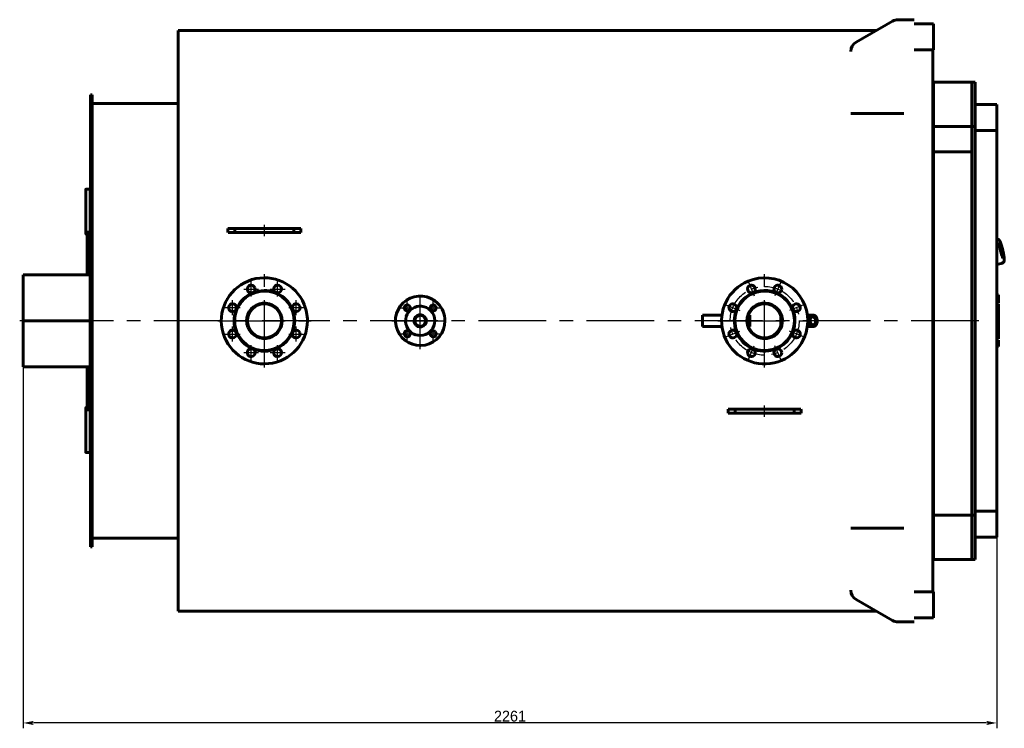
# Model space of a CAD drawing. Header units: millimetres. Extents: x 0 to 4396, y -200 to 841.
# Tile 8 of 8: x 3938 to 4396, y -189 to 140. Entities that reach past the tile are written whole.
import ezdxf

# ---------------------------------------------------------------- set-up
doc = ezdxf.new("R2010")
doc.units = ezdxf.units.MM
for name, pattern in [('CENTER_per1_scale0.196850', [10, 6.25, -1.25, 1.25, -1.25]), ('CENTER_per1_scale0.275591', [14, 8.75, -1.75, 1.75, -1.75]), ('CENTER_per1_scale0.354331', [18, 11.25, -2.25, 2.25, -2.25]), ('CENTER_per2c_scale0.989173', [50.25, 31.40625, -6.28125, 6.28125, -6.28125]), ('CENTER_per3_scale0.754593', [38.333333, 23.958333, -4.791667, 4.791667, -4.791667]), ('CENTER_per4_scale0.984252', [50, 31.25, -6.25, 6.25, -6.25]), ('CENTER_pera_scale0.494739', [25.132741, 15.707963, -3.141593, 3.141593, -3.141593])]:
    doc.linetypes.add(name, pattern=pattern)
doc.styles.add('TextStyle_1', font='T-FLEX Type A.TTF', dxfattribs={"height": 5})
doc.dimstyles.new('DIM_ST_1', dxfattribs={"dimtxt": 5, "dimasz": 5, "dimexe": 2.5, "dimexo": 0, "dimtad": 1, "dimlfac": 5, "dimrnd": 0.01, "dimdsep": 46, "dimtxsty": 'TextStyle_1', "dimblk": 'Arrow_3_C7_Status', "dimcen": 0.09, "dimclrd": 7, "dimclre": 7, "dimclrt": 7, "dimazin": 0, "dimtfac": 1, "dimtdec": 0, "dimtmove": 0, "dimatfit": 0, "dimldrblk": 'NONE', "dimfxl": 1, "dimtvp": 1, "dimtolj": 1, "dimarcsym": 0})

# ---------------------------------------------------------------- blocks, each defined once
blk = doc.blocks.new('Arrow_3_C7_Status')
at = {"color": 7, "linetype": 'Continuous', "lineweight": 0}
blk.add_line((-1, 0), (-0.8, 0), dxfattribs=at)
at = {"color": 7}
blk.add_solid([(-1, -0.2), (0, 0), (-0.8, 0), (-1, 0.2)], dxfattribs=at)
blk = doc.blocks.new('*D14')
at = {"color": 7, "lineweight": -2}
for p, q in [((-227.87, 0), (-227.87, -189.43)), ((224.33, -88.5), (224.33, -189.43)), ((219.33, -186.93), (-222.87, -186.93))]:
    blk.add_line(p, q, dxfattribs=at)
at = {"layer": 'Defpoints', "color": 0}
for p in [(-227.87, 0), (224.33, -88.5), (-227.87, -186.93)]:
    blk.add_point(p, dxfattribs=at)
at = {"color": 7, "lineweight": -2, "xscale": 5, "yscale": 5, "zscale": 5}
for p, rotation in [((-227.87, -186.93), 180), ((224.33, -186.93), 360)]:
    blk.add_blockref('Arrow_3_C7_Status', p, dxfattribs=dict(at, rotation=rotation))
at = {"color": 7, "insert": (-1.77, -183.8), "char_height": 5, "attachment_point": 5, "style": 'TextStyle_1'}
blk.add_mtext('\\A1;2261{\\H0.5x;\\S^ ;}', dxfattribs=at)
blk = doc.blocks.new('_None')
blk = doc.blocks.new('Проекция_4')
at = {"color": 7, "linetype": 'Continuous', "lineweight": 60}
for p, q in [((159.0261, 129.55), (175.9658, 139.3301)), ((181.1261, 140), (178.4658, 140)), ((185.9261, 140), (181.1261, 140)), ((185.9261, 138), (194.9261, 138)), ((194.9261, 126), (194.9261, 138)), ((-155.8739, 135), (-155.8739, -135)), ((168.4658, 135), (-155.8739, 135)), ((-155.8739, 135), (-155.8739, -135)), ((185.9261, 126), (194.9261, 126)), ((194.7261, 126), (194.7261, -126)), ((194.7261, 126), (194.7261, -126)), ((194.9261, 90.2995), (194.9261, 111)), ((212.7261, 111), (194.9261, 111)), ((212.7261, 90.2995), (212.7261, 111)), ((212.7261, 111), (212.7261, 90.2995)), ((214.3261, 111), (212.7261, 111)), ((214.3261, 111), (214.3261, -111)), ((194.9261, 108.8), (194.7261, 108.8)), ((194.9261, 108.8), (194.7261, 108.8)), ((-196.6739, 75.3442), (-196.6739, 105)), ((-196.4739, 105), (-196.6739, 105)), ((-196.6739, 75.3442), (-196.6739, 105)), ((-195.8739, 105), (-196.6739, 105)), ((-196.4739, 75.3442), (-196.4739, 105)), ((-195.8739, 75.3442), (-195.8739, 105)), ((-155.8739, 101), (-195.8739, 101)), ((156.5261, 96.3475), (181.1261, 96.3475)), ((214.3261, 100.5584), (214.3261, 88.4986)), ((224.3261, 100.5584), (214.3261, 100.5584)), ((224.3261, 88.4986), (224.3261, 100.5584)), ((194.9261, 90.2995), (194.9261, 90.2654)), ((213.9261, 90.2995), (194.9261, 90.2995)), ((194.9261, 78.4889), (194.9261, 90.2654)), ((194.9261, 90.2654), (213.9261, 90.2654)), ((212.7261, 78.4889), (212.7261, 90.2654)), ((212.7261, 90.2654), (212.7261, -90.2654)), ((213.9261, 90.2654), (213.9261, 90.2995)), ((214.3261, 88.4986), (224.3261, 88.4986)), ((224.3261, 88.4986), (224.3261, -88.4986)), ((-155.8739, 76.7088), (-155.8739, 85.7488)), ((194.9261, 78.4889), (212.7261, 78.4889)), ((194.9261, 78.4889), (194.9261, -90.2654)), ((194.9261, 78.4889), (212.7261, 78.4889)), ((212.7261, 78.4889), (212.7261, -90.2654)), ((-196.6739, 75.3442), (-196.6739, 72.5198)), ((-196.6739, 75.3442), (-196.6739, 72.5198)), ((-196.4739, 75.3442), (-196.4739, 72.5198)), ((-195.8739, 75.3442), (-195.8739, 72.5198)), ((-196.6739, 62.5198), (-196.6739, 72.5198)), ((-196.4739, 72.5198), (-196.6739, 72.5198)), ((-196.6739, 62.5198), (-196.6739, 72.5198)), ((-196.6739, 72.5198), (-195.8739, 72.5198)), ((-196.4739, 62.5198), (-196.4739, 72.5198)), ((-195.8739, 62.5198), (-195.8739, 72.5198)), ((-198.8739, 61.0533), (-198.8739, 42.0197)), ((-196.8739, 61.2626), (-197.8739, 61.2626)), ((-196.8739, 61.2626), (-196.8739, 41.2619)), ((-196.6739, 35.7942), (-196.6739, 62.5198)), ((-196.6739, 35.7942), (-196.6739, 62.5198)), ((-196.4739, 35.7942), (-196.4739, 62.5198)), ((-195.8739, 35.7942), (-195.8739, 62.5198)), ((-155.8739, 52.5901), (-155.8739, 61.6301)), ((-155.8739, 41.4283), (-155.8739, 50.4683)), ((-198.8739, 40.6751), (-198.8739, 42.0197)), ((-197.8739, 41.2619), (-196.8739, 41.2619)), ((-196.8739, 41.2619), (-196.8739, 39.9415)), ((-132.8763, 43), (-129.6069, 43)), ((-132.8763, 43), (-129.6069, 43)), ((-129.6069, 43), (-129.6069, 41)), ((-129.6069, 43), (-102.1409, 43)), ((-129.6069, 43), (-102.1409, 43)), ((-129.6069, 43), (-129.6069, 41)), ((-102.1409, 43), (-102.1409, 41)), ((-102.1409, 43), (-98.8715, 43)), ((-102.1409, 43), (-98.8715, 43)), ((-102.1409, 43), (-102.1409, 41)), ((-198.2739, 40.0038), (-198.2739, 21.4)), ((-198.2739, 40.0038), (-198.2739, 21.4)), ((-197.8739, 39.9415), (-196.8739, 39.9415)), ((-197.2739, 21.4), (-197.2739, 39.9415)), ((-197.2739, 21.4), (-197.2739, 39.9415)), ((-197.2739, 39), (-196.8739, 39)), ((-196.8739, 39.9415), (-196.8739, 39)), ((-155.8739, 29.1338), (-155.8739, 38.1738)), ((-132.7466, 41), (-129.6069, 41)), ((-132.7466, 41), (-129.6069, 41)), ((-129.6069, 41), (-102.1409, 41)), ((-129.6069, 41), (-102.1409, 41)), ((-102.1409, 41), (-99.0013, 41)), ((-102.1409, 41), (-99.0013, 41)), ((224.4716, 38.0997), (224.3261, 38.0659)), ((224.5348, 37.8989), (224.4558, 37.983)), ((224.7584, 37.9011), (224.6014, 38.0722)), ((224.6993, 37.8891), (224.7277, 37.8999)), ((224.7277, 37.8999), (224.7584, 37.9011)), ((224.8144, 37.869), (224.7862, 37.8583)), ((224.8199, 37.8693), (224.8144, 37.869)), ((-196.6739, 32.6817), (-196.6739, 35.7942)), ((-196.6739, 32.6817), (-196.6739, 35.7942)), ((-196.6739, -32.6817), (-196.6739, 32.6817)), ((-196.6739, -32.6817), (-196.6739, 32.6817)), ((-196.4739, 32.6817), (-196.4739, 35.7942)), ((-196.4739, -32.6817), (-196.4739, 32.6817)), ((-195.8739, 35.7942), (-195.8739, 32.6817)), ((-195.8739, -32.6817), (-195.8739, 32.6817)), ((224.3261, 26.1577), (227.0938, 26.7999)), ((227.0566, 27.0092), (227.0226, 26.8989)), ((227.2593, 27.1018), (227.1935, 26.879)), ((227.1938, 26.8815), (227.2584, 27.1003)), ((227.2002, 27.0897), (227.2308, 27.091)), ((227.2647, 27.1556), (227.2951, 27.1569)), ((227.2951, 27.1569), (227.3049, 27.1606)), ((-227.8739, 21.4), (-227.8739, 0.0019)), ((-196.8739, 21.4), (-227.8739, 21.4)), ((-196.8739, 21.4), (-196.8739, 0.0019)), ((-196.6739, 20.4), (-196.8739, 20.4)), ((-155.8739, 2.38), (-155.8739, 11.42)), ((225.1661, 12.0709), (224.3261, 12.0709)), ((225.1661, 9.5504), (225.1661, 12.0709)), ((225.1661, 8.3292), (225.1661, 9.5504)), ((225.1661, 8.3292), (224.3261, 8.3292)), ((225.1661, 8.3269), (224.3261, 8.3269)), ((225.1661, 8.2854), (224.3261, 8.2854)), ((225.1661, 7.8158), (224.3261, 7.8158)), ((225.1661, 5.9219), (224.3261, 5.9219)), ((225.1661, 5.5309), (224.3261, 5.5309)), ((225.1661, 5.3747), (224.3261, 5.3747)), ((225.1661, 8.3269), (225.1661, 8.3272)), ((225.1661, 8.2854), (225.1661, 8.3269)), ((225.1661, 5.9219), (225.1661, 7.8158)), ((225.1661, 5.5309), (225.1661, 5.9219)), ((225.1661, 5.3768), (225.1661, 5.5289)), ((225.1661, 5.2924), (225.1661, 5.3748)), ((225.1661, 4.1719), (225.1661, 5.2924)), ((-227.8739, 0.0018), (-227.8739, 0.0019)), ((-227.8739, 0.0019), (-196.8739, 0.0019)), ((-227.8739, 0.0018), (-196.8739, 0.0018)), ((-196.8739, 0.0018), (-196.8739, 0.0019)), ((87.6356, 2.69), (87.6356, -2.69)), ((96.7078, 2.69), (87.6356, 2.69)), ((109.6356, 2.69), (109.1104, 2.69)), ((109.6356, 2.69), (109.6356, -2.69)), ((124.0019, 2.5186), (124.0019, -2.5167)), ((124.0019, 2.5186), (124.0019, -2.5167)), ((124.0019, 1.8044), (124.0019, 1.863)), ((124.0019, 1.418), (124.0019, 1.7028)), ((124.0019, 0.8058), (124.0019, 0.9168)), ((124.0019, -0.0789), (124.0019, 0.6912)), ((136.3444, 2.69), (139.0703, 2.69)), ((225.1661, 3.6918), (224.3261, 3.6918)), ((225.1661, 4.0456), (225.1661, 4.1719)), ((225.1661, 3.6958), (225.1661, 4.0456)), ((225.1661, 3.6118), (225.1661, 3.6918)), ((225.1661, 2.4852), (225.1661, 3.6118)), ((225.1661, 2.3616), (225.1661, 2.4852)), ((225.1661, 1.9942), (225.1661, 2.3616)), ((225.1661, 1.8305), (225.1661, 1.9918)), ((225.1661, 0.2804), (225.1661, 1.8305)), ((225.1661, -0.5922), (225.1661, 0.2804)), ((-227.8739, -0.0018), (-196.8739, -0.0018)), ((-227.8739, -0.0018), (-227.8739, -0.0019)), ((-227.8739, -0.0019), (-196.8739, -0.0019)), ((-227.8739, -0.0019), (-227.8739, -21.4)), ((-196.8739, -0.0018), (-196.8739, -0.0019)), ((-196.8739, -0.0019), (-196.8739, -21.4)), ((-155.8739, -11.42), (-155.8739, -2.38)), ((-155.8739, -11.42), (-155.8739, -2.38)), ((-155.8739, -11.42), (-155.8739, -2.38)), ((96.7078, -2.69), (87.6356, -2.69)), ((109.6356, -2.69), (109.1089, -2.69)), ((124.0019, -0.9589), (124.0019, -0.2128)), ((124.0019, -1.8627), (124.0019, -1.8299)), ((136.3444, -2.69), (139.0703, -2.69)), ((225.1661, -0.5944), (224.3261, -0.5944)), ((225.1661, -2.4906), (225.1661, -0.595)), ((225.1661, -2.4886), (225.1661, -2.4812)), ((225.1661, -5.0077), (225.1661, -2.4906)), ((225.1661, -5.0077), (224.3261, -5.0077)), ((225.1661, -5.7093), (224.3261, -5.7093)), ((225.1661, -8.3317), (224.3261, -8.3317)), ((225.1661, -8.3317), (224.3261, -8.3317)), ((225.1661, -8.9523), (224.3261, -8.9523)), ((225.1661, -5.7093), (225.1661, -5.0077)), ((225.1661, -8.3317), (225.1661, -5.7093)), ((225.1661, -8.3317), (225.1661, -8.3317)), ((225.1661, -10.9276), (225.1661, -8.9523)), ((225.1661, -10.9276), (224.3261, -10.9276)), ((225.1661, -11.929), (224.3261, -11.929)), ((225.1661, -11.929), (225.1661, -10.9276)), ((-155.8739, -25.0499), (-155.8739, -16.0099)), ((-227.8739, -21.4), (-196.8739, -21.4)), ((-198.2739, -21.4), (-198.2739, -40.069)), ((-198.2739, -21.4), (-198.2739, -40.069)), ((-197.2739, -40.0069), (-197.2739, -21.4)), ((-197.2739, -40.0069), (-197.2739, -21.4)), ((-196.8739, -20.4), (-196.6739, -20.4)), ((-155.8739, -38.1738), (-155.8739, -29.1338)), ((-196.6739, -35.7942), (-196.6739, -32.6817)), ((-196.6739, -35.7942), (-196.6739, -32.6817)), ((-196.6739, -62.5198), (-196.6739, -35.7942)), ((-196.6739, -62.5198), (-196.6739, -35.7942)), ((-196.4739, -35.7942), (-196.4739, -32.6817)), ((-196.4739, -62.5198), (-196.4739, -35.7942)), ((-195.8739, -32.6817), (-195.8739, -35.7942)), ((-195.8739, -62.5198), (-195.8739, -35.7942)), ((-198.8739, -40.7395), (-198.8739, -42.0863)), ((-196.8739, -40.0069), (-197.8739, -40.0069)), ((-196.8739, -39), (-197.2739, -39)), ((-196.8739, -39), (-196.8739, -40.0069)), ((-196.8739, -40.0069), (-196.8739, -41.3294)), ((99.6534, -41), (102.7931, -41)), ((99.6534, -41), (102.7931, -41)), ((102.7931, -41), (102.7931, -43)), ((102.7931, -41), (130.2591, -41)), ((102.7931, -41), (102.7931, -43)), ((102.7931, -41), (130.2591, -41)), ((130.2591, -41), (130.2591, -43)), ((130.2591, -41), (133.3987, -41)), ((130.2591, -41), (130.2591, -43)), ((130.2591, -41), (133.3987, -41)), ((-198.8739, -42.0863), (-198.8739, -61.0725)), ((-196.8739, -41.3294), (-197.8739, -41.3294)), ((-196.8739, -41.3294), (-196.8739, -61.2804)), ((99.5237, -43), (102.7931, -43)), ((99.5237, -43), (102.7931, -43)), ((102.7931, -43), (130.2591, -43)), ((102.7931, -43), (130.2591, -43)), ((130.2591, -43), (133.5285, -43)), ((130.2591, -43), (133.5285, -43)), ((-155.8739, -61.6301), (-155.8739, -52.5901)), ((-197.8739, -61.2804), (-196.8739, -61.2804)), ((-196.6739, -72.5198), (-196.6739, -62.5198)), ((-196.6739, -72.5198), (-196.6739, -62.5198)), ((-196.4739, -72.5198), (-196.4739, -62.5198)), ((-195.8739, -72.5198), (-195.8739, -62.5198)), ((-196.6739, -75.3442), (-196.6739, -72.5198)), ((-196.4739, -72.5198), (-196.6739, -72.5198)), ((-196.6739, -75.3442), (-196.6739, -72.5198)), ((-196.6739, -72.5198), (-195.8739, -72.5198)), ((-196.4739, -75.3442), (-196.4739, -72.5198)), ((-195.8739, -75.3442), (-195.8739, -72.5198)), ((-196.6739, -105), (-196.6739, -75.3442)), ((-196.6739, -105), (-196.6739, -75.3442)), ((-196.4739, -105), (-196.4739, -75.3442)), ((-195.8739, -105), (-195.8739, -75.3442)), ((-155.8739, -85.7488), (-155.8739, -76.7088)), ((213.9261, -90.2654), (194.9261, -90.2654)), ((194.9261, -90.2995), (194.9261, -90.2654)), ((194.9261, -90.2995), (194.9261, -111)), ((194.9261, -90.2995), (213.9261, -90.2995)), ((212.7261, -90.2995), (212.7261, -111)), ((212.7261, -90.2995), (212.7261, -111)), ((213.9261, -90.2654), (213.9261, -90.2995)), ((214.3261, -88.4986), (214.3261, -100.5584)), ((224.3261, -88.4986), (214.3261, -88.4986)), ((224.3261, -100.5584), (224.3261, -88.4986)), ((156.5261, -96.3475), (181.1261, -96.3475)), ((214.3261, -100.5584), (224.3261, -100.5584)), ((-196.6739, -105), (-196.4739, -105)), ((-196.6739, -105), (-195.8739, -105)), ((-195.8739, -101), (-155.8739, -101)), ((194.7261, -108.8), (194.9261, -108.8)), ((194.7261, -108.8), (194.9261, -108.8)), ((194.9261, -111), (212.7261, -111)), ((212.7261, -111), (214.3261, -111)), ((185.9261, -126), (194.9261, -126)), ((194.9261, -138), (194.9261, -126)), ((175.9658, -139.3301), (159.0261, -129.55)), ((-155.8739, -135), (168.4658, -135)), ((181.1261, -140), (178.4658, -140)), ((181.1261, -140), (185.9261, -140)), ((185.9261, -138), (194.9261, -138))]:
    blk.add_line(p, q, dxfattribs=at)
at = {"color": 7, "linetype": 'CENTER_per1_scale0.196850', "lineweight": 25}
for p, q in [((-115.8739, 39.3333), (-115.8739, 44.6667)), ((116.5261, -44.6667), (116.5261, -39.3333))]:
    blk.add_line(p, q, dxfattribs=at)
at = {"color": 7, "linetype": 'CENTER_per4_scale0.984252', "lineweight": 25}
for p, q in [((-115.8739, -21.6667), (-115.8739, 21.6667)), ((116.5261, -21.6667), (116.5261, 21.6667)), ((-137.5406, 0), (-94.2072, 0)), ((94.8594, 0), (138.1928, 0))]:
    blk.add_line(p, q, dxfattribs=at)
at = {"color": 7, "linetype": 'CENTER_per1_scale0.354331', "lineweight": 25}
for p, q in [((-125.4635, 14.7821), (-118.5302, 14.7821)), ((-121.9968, 11.3154), (-121.9968, 18.2487)), ((-113.2176, 14.7821), (-106.2843, 14.7821)), ((-109.751, 11.3154), (-109.751, 18.2487)), ((109.0765, 17.9849), (111.7298, 11.5793)), ((123.9757, 17.9849), (121.3224, 11.5793)), ((-130.656, 2.6563), (-130.656, 9.5896)), ((-101.0918, 2.6563), (-101.0918, 9.5896)), ((-134.1226, 6.1229), (-127.1893, 6.1229)), ((-104.5585, 6.1229), (-97.6252, 6.1229)), ((98.5412, 7.4496), (104.9468, 4.7963)), ((134.5109, 7.4496), (128.1054, 4.7963)), ((-130.656, -9.5896), (-130.656, -2.6563)), ((-101.0918, -9.5896), (-101.0918, -2.6563)), ((-134.1226, -6.1229), (-127.1893, -6.1229)), ((-104.5585, -6.1229), (-97.6252, -6.1229)), ((98.5412, -7.4496), (104.9468, -4.7963)), ((134.5109, -7.4496), (128.1054, -4.7963)), ((-121.9968, -18.2487), (-121.9968, -11.3154)), ((-109.751, -18.2487), (-109.751, -11.3154)), ((109.0765, -17.9849), (111.7298, -11.5793)), ((123.9757, -17.9849), (121.3224, -11.5793)), ((-125.4635, -14.7821), (-118.5302, -14.7821)), ((-113.2176, -14.7821), (-106.2843, -14.7821))]:
    blk.add_line(p, q, dxfattribs=at)
at = {"color": 7, "linetype": 'CENTER_per3_scale0.754593', "lineweight": 25}
for p, q in [((-43.4739, -13.1667), (-43.4739, 13.1667)), ((-56.6406, 0), (-30.3072, 0))]:
    blk.add_line(p, q, dxfattribs=at)
at = {"color": 7, "linetype": 'CENTER_per1_scale0.275591', "lineweight": 25}
for p, q in [((-52.551, 6.0104), (-46.4176, 6.0104)), ((-49.4843, 2.9437), (-49.4843, 9.0771)), ((-40.5302, 6.0104), (-34.3968, 6.0104)), ((-37.4635, 2.9437), (-37.4635, 9.0771)), ((-49.4843, -9.0771), (-49.4843, -2.9437)), ((-37.4635, -9.0771), (-37.4635, -2.9437)), ((-52.551, -6.0104), (-46.4176, -6.0104)), ((-40.5302, -6.0104), (-34.3968, -6.0104))]:
    blk.add_line(p, q, dxfattribs=at)
at = {"color": 7, "linetype": 'CENTER_per2c_scale0.989173', "lineweight": 25}
blk.add_line((215.9928, 0), (-229.5406, 0), dxfattribs=at)
at = {"color": 7, "lineweight": 60, "flags": 128}
for points in [[(-197.8739, 61.2626), (-197.9719, 61.2617), (-198.069, 61.2587), (-198.1642, 61.2539), (-198.2566, 61.2473), (-198.3453, 61.2387), (-198.4294, 61.2285), (-198.5083, 61.2165), (-198.581, 61.203), (-198.6469, 61.188), (-198.7053, 61.1716), (-198.7558, 61.154), (-198.7978, 61.1353), (-198.8308, 61.1157), (-198.8546, 61.0954), (-198.8691, 61.0745), (-198.8739, 61.0533)], [(-198.8739, 42.0197), (-198.8691, 41.946), (-198.8546, 41.8728), (-198.8308, 41.8009), (-198.7978, 41.731), (-198.7558, 41.6639), (-198.7053, 41.6001), (-198.6469, 41.5403), (-198.581, 41.485), (-198.5083, 41.4349), (-198.4294, 41.3904), (-198.3453, 41.352), (-198.2566, 41.32), (-198.1642, 41.2948), (-198.069, 41.2766), (-197.9719, 41.2656), (-197.8739, 41.2619)], [(-198.8739, 40.6751), (-198.8691, 40.6037), (-198.8546, 40.5328), (-198.8308, 40.4633), (-198.7978, 40.3956), (-198.7558, 40.3307), (-198.7053, 40.2689), (-198.6469, 40.211), (-198.581, 40.1575), (-198.5083, 40.109), (-198.4294, 40.066), (-198.3453, 40.0287), (-198.2566, 39.9978), (-198.1642, 39.9734), (-198.069, 39.9558), (-197.9719, 39.9451), (-197.8739, 39.9415)], [(227.3052, 27.1597), (227.3462, 27.1743), (227.3908, 27.1938), (227.4333, 27.2161), (227.4737, 27.2409), (227.5117, 27.268), (227.5473, 27.2971), (227.5804, 27.3278), (227.6112, 27.3601), (227.6396, 27.3937), (227.6659, 27.4286), (227.69, 27.4647), (227.7123, 27.5021), (227.7329, 27.541), (227.752, 27.5819), (227.7697, 27.625), (227.7863, 27.6712), (227.8019, 27.7216), (227.8165, 27.7774), (227.8301, 27.8404), (227.8426, 27.9119), (227.8533, 27.9911), (227.8615, 28.0733), (227.8673, 28.1551), (227.8711, 28.2366), (227.8733, 28.3183), (227.874, 28.4007), (227.8734, 28.4843), (227.8716, 28.5693), (227.8687, 28.656), (227.8647, 28.7444), (227.8597, 28.8348), (227.8536, 28.9271), (227.8466, 29.0214), (227.8386, 29.1176), (227.8297, 29.2159), (227.8199, 29.3162), (227.8091, 29.4185), (227.7975, 29.5227), (227.7849, 29.6288), (227.7715, 29.7368), (227.7573, 29.8466), (227.7421, 29.9582), (227.7262, 30.0715), (227.7094, 30.1864), (227.6918, 30.3029), (227.6734, 30.4209), (227.6542, 30.5404), (227.6342, 30.6612), (227.6135, 30.7833), (227.5921, 30.9067), (227.5699, 31.0312), (227.547, 31.1567), (227.5234, 31.2833), (227.4991, 31.4107), (227.4742, 31.5389), (227.4486, 31.6679), (227.4224, 31.7975), (227.3956, 31.9277), (227.3682, 32.0583), (227.3402, 32.1894), (227.3117, 32.3207), (227.2826, 32.4522), (227.253, 32.5838), (227.223, 32.7155), (227.1924, 32.8471), (227.1614, 32.9785), (227.13, 33.1097), (227.0982, 33.2406), (227.066, 33.371), (227.0334, 33.5009), (227.0005, 33.6303), (226.9672, 33.7589), (226.9337, 33.8868), (226.8999, 34.0137), (226.8658, 34.1398), (226.8315, 34.2648), (226.7969, 34.3887), (226.7622, 34.5114), (226.7274, 34.6329), (226.6923, 34.7529), (226.6572, 34.8716), (226.6219, 34.9887), (226.5866, 35.1042), (226.5512, 35.2181), (226.5157, 35.3303), (226.4803, 35.4406), (226.4448, 35.5492), (226.4093, 35.6557), (226.3739, 35.7603), (226.3385, 35.8629), (226.3031, 35.9634), (226.2678, 36.0617), (226.2326, 36.1578), (226.1975, 36.2518), (226.1624, 36.3434), (226.1274, 36.4328), (226.0925, 36.5199), (226.0576, 36.6047), (226.0228, 36.6872), (225.9879, 36.7673), (225.953, 36.8452), (225.918, 36.921), (225.8828, 36.9945), (225.8472, 37.0661), (225.811, 37.1358), (225.7741, 37.2038), (225.736, 37.2705), (225.6962, 37.3362), (225.654, 37.4015), (225.6083, 37.4666), (225.5651, 37.523), (225.5246, 37.5714), (225.4863, 37.613), (225.4495, 37.6495), (225.4135, 37.682), (225.3776, 37.7114), (225.3415, 37.7381), (225.3048, 37.7624), (225.2672, 37.7845), (225.2286, 37.8044), (225.1887, 37.8223), (225.1476, 37.8378), (225.1005, 37.8523), (225.0522, 37.8636), (225.003, 37.8716), (224.9532, 37.876), (224.903, 37.8768), (224.8529, 37.8739), (224.8199, 37.8696)], [(227.1579, 27.0683), (227.161, 27.0951), (227.1695, 27.1189), (227.1824, 27.1364), (227.198, 27.1457)], [(227.2591, 27.1013), (227.2591, 27.1011), (227.2581, 27.1003)], [(137.1682, 0), (137.1721, 0.1725), (137.184, 0.3461), (137.2041, 0.5198), (137.2323, 0.6923), (137.2686, 0.8626), (137.313, 1.0294), (137.3651, 1.1918), (137.4245, 1.3485), (137.4908, 1.4988), (137.5635, 1.6416), (137.6418, 1.7762), (137.7253, 1.9021), (137.8143, 2.0202), (137.9096, 2.131), (138.0105, 2.2338), (138.1168, 2.3276), (138.2276, 2.4116), (138.3424, 2.4852), (138.4604, 2.548), (138.5808, 2.5994), (138.7028, 2.6393), (138.8256, 2.6676), (138.9484, 2.6845), (139.0703, 2.69)], [(139.0703, 2.69), (139.198, 2.6839), (139.3284, 2.6651), (139.4607, 2.6328), (139.5937, 2.5862), (139.7, 2.5383), (139.8055, 2.4809), (139.9097, 2.4139), (140.0118, 2.3374), (140.1112, 2.2515), (140.2073, 2.1566), (140.2995, 2.0529), (140.3872, 1.9411), (140.4699, 1.8217), (140.547, 1.6955), (140.6183, 1.5632), (140.6834, 1.4256), (140.7419, 1.2836), (140.7938, 1.1382), (140.8389, 0.9902), (140.8857, 0.8029), (140.9221, 0.6147), (140.9483, 0.4271), (140.9647, 0.2417), (140.972, 0.0597), (140.9706, -0.1199), (140.9603, -0.3032), (140.9407, -0.4895), (140.9111, -0.6774), (140.8713, -0.8655), (140.8209, -1.0521), (140.7599, -1.2355), (140.7036, -1.3787), (140.6407, -1.5179), (140.5715, -1.652), (140.4962, -1.7804), (140.4153, -1.9021), (140.3292, -2.0165), (140.2385, -2.1229), (140.1436, -2.2209), (140.0452, -2.3098), (139.944, -2.3895), (139.8143, -2.4757), (139.6823, -2.547), (139.5493, -2.6033), (139.4164, -2.6451), (139.2847, -2.6729), (139.1551, -2.6873), (139.0281, -2.6893), (138.8994, -2.6791), (138.7683, -2.6559), (138.6357, -2.6188), (138.5026, -2.5674), (138.3702, -2.5011), (138.2655, -2.4373), (138.1627, -2.364), (138.0623, -2.2812), (137.965, -2.1892), (137.8714, -2.0884), (137.7822, -1.9792), (137.6978, -1.8623), (137.6187, -1.7383), (137.5454, -1.6079), (137.4783, -1.472), (137.4175, -1.3314), (137.3634, -1.187), (137.316, -1.0397), (137.2755, -0.8905), (137.2416, -0.7402), (137.2087, -0.552), (137.1858, -0.365), (137.1725, -0.1806), (137.1682, 0)], [(140.5291, 0), (140.5255, -0.1446), (140.5145, -0.2912), (140.4957, -0.4388), (140.469, -0.586), (140.4343, -0.7316), (140.3916, -0.8744), (140.3411, -1.013), (140.2832, -1.1461), (140.2184, -1.2727), (140.1471, -1.3917), (140.0702, -1.5021), (139.9884, -1.6032), (139.9024, -1.6945), (139.8132, -1.7754), (139.7217, -1.8459), (139.6286, -1.906), (139.5327, -1.9566), (139.4327, -1.9983), (139.3292, -2.0303), (139.2228, -2.0517), (139.1144, -2.0621), (139.0048, -2.0609), (138.8949, -2.048), (138.7857, -2.0234), (138.6782, -1.9871), (138.5732, -1.9395), (138.4717, -1.8813), (138.3743, -1.813), (138.2818, -1.7356), (138.1948, -1.6501), (138.1137, -1.5574), (138.0388, -1.4588), (137.9691, -1.3529), (137.9035, -1.2382), (137.843, -1.1151), (137.7883, -0.9843), (137.7401, -0.8466), (137.6989, -0.703), (137.6653, -0.5545), (137.6396, -0.4025), (137.6221, -0.2481), (137.613, -0.0927), (137.6122, 0.0623), (137.6196, 0.2156), (137.6347, 0.3661), (137.6573, 0.5125), (137.6868, 0.6539), (137.7226, 0.7895), (137.7651, 0.9211), (137.8149, 1.0506), (137.8722, 1.1768), (137.9367, 1.2983), (138.0082, 1.4141), (138.0862, 1.5229), (138.1704, 1.6236), (138.2599, 1.7153), (138.3541, 1.7972), (138.4521, 1.8685), (138.553, 1.9289), (138.656, 1.978), (138.7601, 2.0158), (138.8644, 2.0423), (138.9681, 2.0579), (139.0703, 2.063)], [(139.0703, 2.063), (139.1749, 2.0577), (139.2817, 2.0412), (139.3901, 2.0128), (139.4989, 1.9719), (139.6073, 1.9182), (139.6964, 1.8633), (139.7837, 1.7995), (139.8686, 1.7267), (139.9503, 1.6454), (140.0282, 1.5559), (140.1018, 1.4588), (140.1705, 1.3547), (140.2338, 1.2445), (140.2913, 1.1289), (140.3427, 1.0089), (140.3879, 0.8854), (140.4267, 0.7594), (140.4647, 0.6061), (140.4936, 0.4522), (140.5137, 0.299), (140.5253, 0.1479), (140.5291, 0)], [(225.1661, 1.9924), (224.786, 1.9924), (224.3261, 1.9924)], [(-197.8739, -40.0069), (-197.9719, -40.0104), (-198.069, -40.0211), (-198.1642, -40.0387), (-198.2566, -40.063), (-198.3453, -40.0939), (-198.4294, -40.1311), (-198.5083, -40.1741), (-198.581, -40.2225), (-198.6469, -40.276), (-198.7053, -40.3338), (-198.7558, -40.3955), (-198.7978, -40.4604), (-198.8308, -40.5279), (-198.8546, -40.5974), (-198.8691, -40.6682), (-198.8739, -40.7395)], [(-197.8739, -41.3294), (-197.9719, -41.3331), (-198.069, -41.3441), (-198.1642, -41.3622), (-198.2566, -41.3874), (-198.3453, -41.4194), (-198.4294, -41.4578), (-198.5083, -41.5022), (-198.581, -41.5522), (-198.6469, -41.6074), (-198.7053, -41.6672), (-198.7558, -41.7309), (-198.7978, -41.7979), (-198.8308, -41.8677), (-198.8546, -41.9395), (-198.8691, -42.0126), (-198.8739, -42.0863)], [(-198.8739, -61.0725), (-198.8691, -61.0936), (-198.8546, -61.1143), (-198.8308, -61.1345), (-198.7978, -61.1539), (-198.7558, -61.1725), (-198.7053, -61.19), (-198.6469, -61.2062), (-198.581, -61.2212), (-198.5083, -61.2346), (-198.4294, -61.2465), (-198.3453, -61.2567), (-198.2566, -61.2651), (-198.1642, -61.2717), (-198.069, -61.2765), (-197.9719, -61.2794), (-197.8739, -61.2804)]]:
    blk.add_lwpolyline(points, dxfattribs=at)
at = {"color": 7, "linetype": 'CENTER_pera_scale0.494739', "lineweight": 25}
blk.add_circle((116.5261, 0), 16, dxfattribs=at)
at = {"color": 7, "linetype": 'Continuous', "lineweight": 60}
for centre, radius in [((-115.8739, 0), 7.89), ((-115.8739, 0), 7.89), ((-43.4739, 0), 2.57)]:
    blk.add_circle(centre, radius, dxfattribs=at)
for centre, radius, start, end in [((178.4658, 135), 5, 90, 120), ((161.5261, 125.2198), 5, 120, 179.999999), ((-720.0882, 3.9048), 588.5119, 3.6138741, 3.8089975), ((-720.0801, 3.9053), 588.5038, 3.6138727, 3.8089988), ((488.3406, 3.9048), 588.5121, 176.1910025, 176.3861259), ((488.3326, 3.9053), 588.5041, 176.1910012, 176.3861272), ((224.4939, 38.0022), 0.0998, 101.860091, 119.984599), ((224.5166, 37.9042), 0.2006, 83.246041, 102.953122), ((224.589, 37.974), 0.099, 82.812362, 120.239011), ((224.5288, 38.0041), 0.1, 42.54453, 83.506796), ((224.8307, 37.9679), 0.0984, 222.71808, 263.599552), ((224.8317, 37.9683), 0.0991, 222.511553, 263.286545), ((227.07, 26.8973), 0.0998, 263.46734, 283.717241), ((227.0485, 26.9939), 0.1992, 283.133174, 300.034029), ((227.1437, 26.9645), 0.099, 262.816545, 300.234827), ((227.0983, 26.9082), 0.1, 299.692734, 343.415756), ((227.2957, 27.0607), 0.0998, 108.066926, 163.10053), ((227.3258, 27.0626), 0.0991, 108.043081, 163.359923), ((227.3536, 27.0734), 0.0985, 119.308237, 163.248521), ((227.3541, 27.0711), 0.0993, 154.226793, 162.08387), ((227.3617, 27.0781), 0.0993, 125.598514, 126.306722), ((227.2886, 27.2046), 0.048, 287.736401, 290.329241), ((227.2882, 27.2045), 0.048, 288.129068, 290.136353), ((-115.8739, 0), 20, 22.5, 359.999999), ((-115.8739, 0), 20, 22.5, 0), ((116.5261, 0), 20, 112.5, 359.999998), ((116.5261, 0), 20, 359.999998, 112.5), ((-115.8739, 0), 14.1, 22.5, 360), ((-115.8739, 0), 14.1, 22.5, 359.999998), ((-115.8739, 0), 13.8, 22.5, 0.000001), ((-115.8739, 0), 13.8, 22.5, 359.999999), ((-121.9968, 14.7821), 1.8, 22.5, 0), ((-121.9968, 14.7821), 1.8, 22.5, 0.000003), ((-121.9968, 14.7821), 1.8, 0, 22.5), ((-121.9968, 14.7821), 1.8, 0.000006, 22.5), ((-109.751, 14.7821), 1.8, 22.5, 359.999997), ((-109.751, 14.7821), 1.8, 22.5, 359.999995), ((-109.751, 14.7821), 1.8, 359.999997, 22.5), ((-109.751, 14.7821), 1.8, 0.000008, 22.5), ((110.4032, 14.7821), 1.8, 112.5, 0.000003), ((110.4032, 14.7821), 1.8, 0.000003, 112.5), ((116.5261, 0), 14.1, 360, 112.5), ((116.5261, 0), 13.8, 359.999999, 112.5), ((122.649, 14.7821), 1.8, 112.5, 0), ((122.649, 14.7821), 1.8, 0, 112.5), ((-43.4739, 0), 11.5, 45, 359.999999), ((116.5261, 0), 14.1, 112.5, 360), ((116.5261, 0), 13.8, 112.5, 359.999998), ((-130.656, 6.1229), 1.8, 22.5, 0.000013), ((-130.656, 6.1229), 1.8, 22.5, 0), ((-130.656, 6.1229), 1.8, 0.000013, 22.5), ((-130.656, 6.1229), 1.8, 0, 22.5), ((-115.8739, 0), 8.25, 202.5, 180), ((-115.8739, 0), 8.25, 202.5, 180), ((-115.8739, 0), 13.8, 359.999998, 22.5), ((-115.8739, 0), 13.8, 359.999999, 22.5), ((-101.0918, 6.1229), 1.8, 22.5, 359.999997), ((-101.0918, 6.1229), 1.8, 22.5, 359.999994), ((-115.8739, 0), 14.1, 360, 22.5), ((-115.8739, 0), 14.1, 359.999998, 22.5), ((-101.0918, 6.1229), 1.8, 359.999997, 22.5), ((-101.0918, 6.1229), 1.8, 0.000012, 22.5), ((-115.8739, 0), 20, 360, 22.5), ((-115.8739, 0), 20, 359.999998, 22.5), ((-49.4843, 6.0104), 1.4, 45, 359.99999), ((-43.4739, 0), 6.8, 45, 360), ((-49.4843, 6.0104), 1.4, 359.99999, 45), ((-37.4635, 6.0104), 1.4, 45, 0.000003), ((-43.4739, 0), 6.8, 360, 45), ((-37.4635, 6.0104), 1.4, 0.000003, 45), ((-43.4739, 0), 11.5, 359.999999, 45), ((101.744, 6.1229), 1.8, 112.5, 0), ((101.744, 6.1229), 1.8, 0, 112.5), ((116.5261, 0), 8.25, 292.5, 180), ((116.5261, 0), 7.89, 90, 359.999997), ((116.5261, 0), 7.89, 90, 360), ((116.5261, 0), 7.89, 360, 90), ((116.5261, 0), 7.89, 360, 90), ((131.3082, 6.1229), 1.8, 112.5, 0.000008), ((131.3082, 6.1229), 1.8, 0.000008, 112.5), ((-115.8739, 0), 8.25, 180, 202.5), ((-43.4739, 0), 2.85, 225, 180.000004), ((116.5251, 0.0025), 7.89, 20.634581, 21.467225), ((115.7228, -0.3164), 8.7534, 21.340828, 21.431923), ((116.5261, 0.0456), 7.89, 359.601245, 359.702796), ((-130.656, -6.1229), 1.8, 22.5, 0.000013), ((-130.656, -6.1229), 1.8, 22.5, 360), ((-115.8739, 0), 8.25, 180, 202.5), ((-101.0918, -6.1229), 1.8, 22.5, 359.999997), ((-101.0918, -6.1229), 1.8, 22.5, 359.999994), ((-43.4739, 0), 2.85, 180.000004, 225), ((101.744, -6.1229), 1.8, 112.5, 0), ((101.744, -6.1229), 1.8, 0, 112.5), ((116.5261, 0), 8.25, 180, 292.5), ((131.3082, -6.1229), 1.8, 112.5, 0), ((131.3082, -6.1229), 1.8, 0, 112.5), ((-130.656, -6.1229), 1.8, 0.000013, 22.5), ((-130.656, -6.1229), 1.8, 0.000007, 22.5), ((-101.0918, -6.1229), 1.8, 359.999997, 22.5), ((-101.0918, -6.1229), 1.8, 0.000009, 22.5), ((-49.4843, -6.0104), 1.4, 45, 359.99999), ((-49.4843, -6.0104), 1.4, 359.99999, 45), ((-37.4635, -6.0104), 1.4, 45, 0.000003), ((-37.4635, -6.0104), 1.4, 0.000003, 45), ((-121.9968, -14.7821), 1.8, 22.5, 0), ((-121.9968, -14.7821), 1.8, 22.5, 359.999994), ((-109.751, -14.7821), 1.8, 22.5, 359.999996), ((-109.751, -14.7821), 1.8, 22.5, 359.999996), ((110.4032, -14.7821), 1.8, 112.5, 0.000003), ((110.4032, -14.7821), 1.8, 0.000003, 112.5), ((122.649, -14.7821), 1.8, 112.5, 0.000003), ((122.649, -14.7821), 1.8, 0.000003, 112.5), ((-121.9968, -14.7821), 1.8, 0, 22.5), ((-121.9968, -14.7821), 1.8, 0, 22.5), ((-109.751, -14.7821), 1.8, 359.999997, 22.5), ((-109.751, -14.7821), 1.8, 0.000012, 22.5), ((-487.6882, -3.9048), 588.5119, 356.1910025, 356.3861259), ((-487.6801, -3.9053), 588.5038, 356.1910012, 356.3861273), ((720.7406, -3.9048), 588.5121, 183.6138741, 183.8089974), ((720.7326, -3.9053), 588.5041, 183.6138728, 183.8089988), ((161.5261, -125.2198), 5, 180, 240), ((178.4658, -135), 5, 240, 270)]:
    blk.add_arc(centre, radius, start, end, dxfattribs=at)
for centre, major_axis, ratio, start_param, end_param in [((224.5288, 38.0041), (0.0737, 0.0676), 0.11935566, 6.149791, 6.2831852), ((226.5853, 32.6361), (-0.7912, 3.4094), 0.12940953, 6.27970931, 9.42477796), ((226.0058, 32.5016), (0.7912, -3.4094), 0.12940953, 0.71654013, 2.42505252), ((226.0236, 32.4533), (-0.7912, 3.4094), 0.12054769, 3.89063557, 5.55644286), ((226.5853, 32.6361), (0.7912, -3.4094), 0.12940953, 0, 3.13811665), ((139.0703, 0), (0, -2.69), 0.70710678, 4.71238898, 9.42477796), ((139.0703, 0), (0, 2.69), 0.70710678, 6.28318531, 7.85398163), ((139.0703, 0), (0, 2.063), 0.70710678, 6.28318531, 10.99557429), ((138.9289, 0), (0, 1.863), 0.70710678, 6.28318531, 7.76136062), ((138.9289, 0), (0, 1.863), 0.70710678, 6.28318531, 7.76136062), ((138.9289, 0), (0, -1.863), 0.70710678, 1.57079633, 3.14159265), ((138.9289, 0), (0, -1.863), 0.70710678, 1.57079633, 3.14159265), ((139.0703, 0), (0, -2.063), 0.70710678, 1.57079633, 3.14159265), ((138.9289, 0), (0, 1.863), 0.70710678, 1.67343019, 4.71238898), ((138.9289, 0), (0, 1.863), 0.70710678, 1.67343019, 4.71238898)]:
    blk.add_ellipse(centre, major_axis=major_axis, ratio=ratio, start_param=start_param, end_param=end_param, dxfattribs=at)
dim = blk.add_linear_dim(base=(-227.8739, -186.93), p1=(224.3261, -88.4986), p2=(-227.8739, 0.0019), angle=180, text='<>{\\H0.5x;\\S^ ;}', dimstyle='DIM_ST_1')
dim.commit()
dim.dimension.update_dxf_attribs({"geometry": '*D14', "text_midpoint": (-1.7739, -186.93), "dimtype": 160})

msp = doc.modelspace()

# ---------------------------------------------------------------- block references
msp.add_blockref('Проекция_4', (4167.9, 0))

doc.saveas('drawing.dxf')
